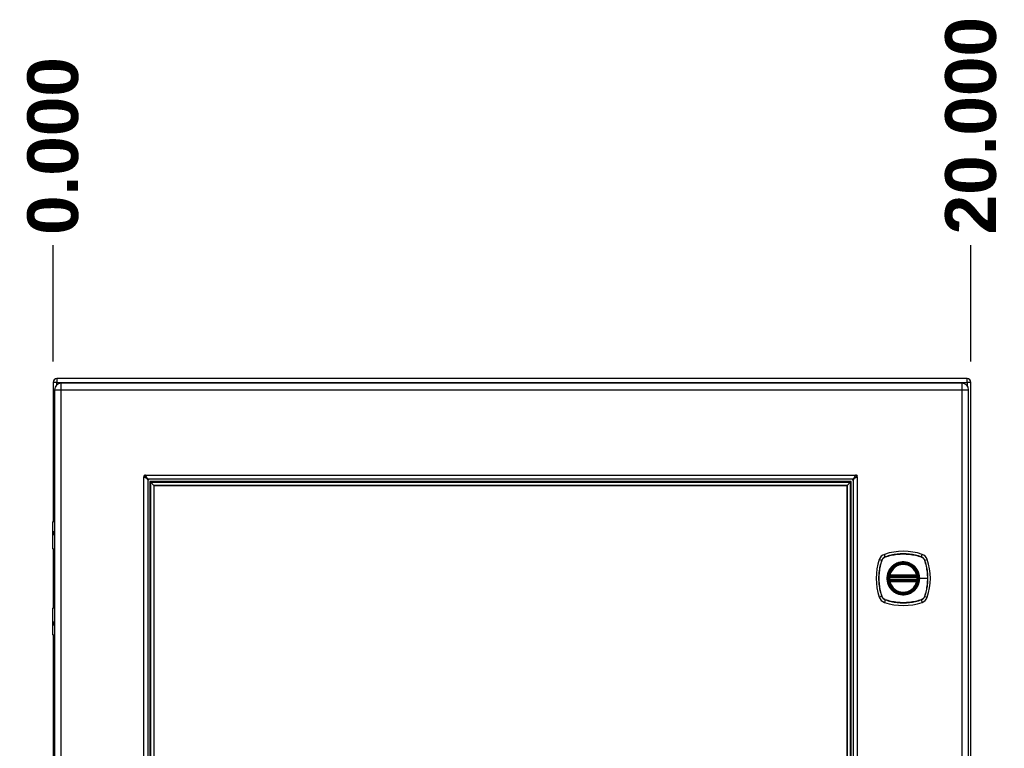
# Model space of a CAD drawing. Header units: inches. Extents: x 0 to 149, y -11 to 97.
# Tile 6 of 13: x 63 to 84, y 53 to 68. Entities that reach past the tile are written whole.
import ezdxf

# ---------------------------------------------------------------- set-up
doc = ezdxf.new("R2010")
doc.units = ezdxf.units.IN
doc.header["$LTSCALE"] = 8.944272
doc.header["$MEASUREMENT"] = 0
for name, color, linetype, lineweight in [('Dimensions(ANSI)', 7, 'Continuous', 25), ('Visible Edges(ANSI)', 7, 'Continuous', 25), ('Visible Tangent Edges(ANSI)', 7, 'Continuous', 25)]:
    doc.layers.add(name, color=color, linetype=linetype, lineweight=lineweight)
doc.styles.add('Dimension-ANSI', font='arialbd.ttf')
doc.dimstyles.new('INCH-ANSI-VERTICAL', dxfattribs={"dimscale": 8.944272, "dimtxt": 0.12, "dimasz": 0.098425, "dimexe": 0.04, "dimexo": 0.04, "dimgap": 0.031496, "dimtad": 0, "dimtih": 1, "dimtoh": 1, "dimdec": 3, "dimrnd": 1e-08, "dimzin": 0, "dimdsep": 46, "dimtxsty": 'Dimension-ANSI', "dimcen": 0.09, "dimdle": 0.312, "dimclrd": 179, "dimclre": 179, "dimclrt": 7, "dimadec": 1, "dimazin": 0, "dimtfac": 1, "dimtdec": 3, "dimtofl": 0, "dimtmove": 0, "dimatfit": 3, "dimfxl": 1, "dimtolj": 1, "dimtzin": 4, "dimlwd": 25, "dimlwe": 25, "dimarcsym": 0})

# ---------------------------------------------------------------- blocks, each defined once
blk = doc.blocks.new('*D16')
at = {"layer": 'Defpoints', "color": 0, "linetype": 'Continuous', "transparency": 16777216}
for p in [(64.167, 63.478), (64.167, 60.661), (64.167, 60.661)]:
    blk.add_point(p, dxfattribs=at)
at = {"layer": 'Dimensions(ANSI)', "color": 179, "linetype": 'Continuous', "lineweight": 25, "true_color": 0x262658, "transparency": 16777216}
blk.add_line((64.167, 61.019), (64.167, 63.478), dxfattribs=at)
at = {"layer": 'Dimensions(ANSI)', "color": 7, "linetype": 'Continuous', "lineweight": 25, "transparency": 16777216, "insert": (64.167, 65.567), "char_height": 1.0733, "attachment_point": 5, "rotation": 90, "style": 'Dimension-ANSI'}
blk.add_mtext('\\A1;0.000', dxfattribs=at)
blk = doc.blocks.new('*D17')
at = {"layer": 'Defpoints', "color": 0, "linetype": 'Continuous', "transparency": 16777216}
for p in [(83.546, 63.478), (64.167, 60.661), (83.546, 60.661)]:
    blk.add_point(p, dxfattribs=at)
at = {"layer": 'Dimensions(ANSI)', "color": 179, "linetype": 'Continuous', "lineweight": 25, "true_color": 0x262658, "transparency": 16777216}
blk.add_line((83.546, 61.019), (83.546, 63.478), dxfattribs=at)
at = {"layer": 'Dimensions(ANSI)', "color": 7, "linetype": 'Continuous', "lineweight": 25, "transparency": 16777216, "insert": (83.546, 65.997), "char_height": 1.0733, "attachment_point": 5, "rotation": 90, "style": 'Dimension-ANSI'}
blk.add_mtext('\\A1;20.000', dxfattribs=at)

msp = doc.modelspace()

# ---------------------------------------------------------------- linework, layer by layer
at = {"layer": 'Visible Edges(ANSI)'}
for p, q in [((64.1671, 60.57944), (64.1671, 57.64932)), ((83.46496, 60.66083), (64.24849, 60.66083)), ((83.35609, 60.56539), (64.33923, 60.56539)), ((83.54636, 41.36297), (83.54636, 60.57944)), ((64.19776, 60.42392), (64.19776, 41.51848)), ((83.49756, 41.51848), (83.49756, 60.42392)), ((66.16572, 58.52875), (66.16572, 43.41365)), ((81.05105, 58.54122), (66.17819, 58.54122)), ((66.23143, 58.47551), (66.2136, 58.49334)), ((66.23143, 58.47551), (66.298, 58.40895)), ((80.99781, 58.47551), (80.93125, 58.40895)), ((80.99781, 58.47551), (81.01565, 58.49334)), ((81.06353, 43.41365), (81.06353, 58.52875)), ((66.29924, 58.4077), (66.298, 58.40895)), ((66.29924, 58.4077), (80.93001, 58.4077)), ((66.29924, 43.5347), (66.29924, 58.4077)), ((80.93001, 58.4077), (80.93125, 58.40895)), ((80.93001, 58.4077), (80.93001, 43.5347)), ((64.16433, 57.07292), (64.16433, 57.63942)), ((64.1834, 57.6585), (64.19776, 57.6585)), ((64.19776, 57.42198), (64.19467, 57.42198)), ((64.19467, 57.38002), (64.19776, 57.38002)), ((64.1671, 57.06416), (64.1671, 55.83043)), ((64.19776, 57.05766), (64.17959, 57.05766)), ((81.83017, 56.48544), (82.40535, 56.48544)), ((82.40535, 56.40915), (81.83017, 56.40915)), ((81.83415, 56.50464), (82.40137, 56.50464)), ((82.40137, 56.38995), (81.83415, 56.38995)), ((64.16433, 55.25516), (64.16433, 55.82166)), ((64.17959, 55.83692), (64.19776, 55.83692)), ((64.19776, 55.51457), (64.19467, 55.51457)), ((64.19467, 55.47261), (64.19776, 55.47261)), ((64.1671, 55.24527), (64.1671, 46.69714)), ((64.19776, 55.23609), (64.1834, 55.23609))]:
    msp.add_line(p, q, dxfattribs=at)
at = {"layer": 'Visible Edges(ANSI)', "flags": 128}
for points in [[(66.11794, 58.62262), (66.11803, 58.62249), (66.11814, 58.62233), (66.11826, 58.62216), (66.11839, 58.62196), (66.11853, 58.62174), (66.11869, 58.6215), (66.11885, 58.62124), (66.11903, 58.62096), (66.11921, 58.62066), (66.11941, 58.62034), (66.11961, 58.61999), (66.11982, 58.61963), (66.12003, 58.61925), (66.12023, 58.61888), (66.12042, 58.61853), (66.1206, 58.61819), (66.12077, 58.61787), (66.12092, 58.61756), (66.12106, 58.61728), (66.12119, 58.61702), (66.12131, 58.61678), (66.12141, 58.61657), (66.1215, 58.61638), (66.12157, 58.61622)], [(81.10768, 58.61622), (81.10775, 58.61638), (81.10784, 58.61657), (81.10794, 58.61678), (81.10806, 58.61702), (81.10819, 58.61728), (81.10833, 58.61756), (81.10848, 58.61787), (81.10865, 58.61819), (81.10882, 58.61853), (81.10902, 58.61888), (81.10922, 58.61925), (81.10943, 58.61963), (81.10964, 58.61999), (81.10984, 58.62034), (81.11004, 58.62066), (81.11022, 58.62096), (81.1104, 58.62124), (81.11056, 58.6215), (81.11072, 58.62174), (81.11086, 58.62196), (81.11099, 58.62216), (81.11111, 58.62233), (81.11122, 58.62249), (81.1113, 58.62262)], [(66.09073, 58.58537), (66.09057, 58.58545), (66.09038, 58.58554), (66.09016, 58.58564), (66.08993, 58.58575), (66.08966, 58.58588), (66.08938, 58.58602), (66.08908, 58.58618), (66.08876, 58.58634), (66.08842, 58.58652), (66.08807, 58.58671), (66.0877, 58.58692), (66.08732, 58.58713), (66.08695, 58.58734), (66.08661, 58.58754), (66.08629, 58.58773), (66.08598, 58.58792), (66.0857, 58.58809), (66.08544, 58.58826), (66.0852, 58.58841), (66.08498, 58.58856), (66.08479, 58.58869), (66.08461, 58.58881), (66.08446, 58.58891), (66.08433, 58.589)], [(66.16572, 58.52875), (66.16556, 58.53111), (66.16509, 58.53347), (66.16431, 58.53583), (66.16322, 58.53818), (66.16183, 58.54053), (66.16014, 58.54289), (66.15815, 58.54525), (66.15587, 58.54762), (66.15332, 58.54997), (66.15051, 58.55233), (66.14745, 58.55468), (66.14414, 58.55704), (66.1406, 58.55939), (66.13683, 58.56176), (66.13285, 58.56412), (66.1287, 58.56648), (66.12437, 58.56884), (66.11989, 58.5712), (66.11526, 58.57357), (66.11051, 58.57593), (66.10567, 58.57829), (66.10075, 58.58065), (66.09576, 58.58301), (66.09073, 58.58537)], [(66.12157, 58.61622), (66.12394, 58.61118), (66.12629, 58.6062), (66.12865, 58.60129), (66.131, 58.59646), (66.13335, 58.59174), (66.13571, 58.58712), (66.13808, 58.58263), (66.14044, 58.5783), (66.14279, 58.57414), (66.14515, 58.57018), (66.1475, 58.56643), (66.14986, 58.56288), (66.15221, 58.55956), (66.15458, 58.55648), (66.15694, 58.55366), (66.1593, 58.5511), (66.16166, 58.54883), (66.16402, 58.54683), (66.16639, 58.54513), (66.16875, 58.54373), (66.17111, 58.54264), (66.17347, 58.54185), (66.17583, 58.54138), (66.17819, 58.54122)], [(81.05105, 58.54122), (81.05342, 58.54138), (81.05577, 58.54185), (81.05813, 58.54263), (81.06048, 58.54372), (81.06284, 58.54511), (81.06519, 58.54681), (81.06756, 58.5488), (81.06992, 58.55108), (81.07228, 58.55362), (81.07463, 58.55643), (81.07698, 58.5595), (81.07934, 58.56281), (81.0817, 58.56635), (81.08406, 58.57012), (81.08642, 58.57409), (81.08878, 58.57825), (81.09114, 58.58257), (81.0935, 58.58706), (81.09587, 58.59168), (81.09823, 58.59643), (81.10059, 58.60127), (81.10295, 58.60619), (81.10531, 58.61118), (81.10768, 58.61622)], [(81.13852, 58.58537), (81.13349, 58.58301), (81.1285, 58.58065), (81.12359, 58.5783), (81.11877, 58.57595), (81.11404, 58.57359), (81.10942, 58.57123), (81.10493, 58.56887), (81.1006, 58.56651), (81.09645, 58.56415), (81.09249, 58.5618), (81.08873, 58.55944), (81.08519, 58.55709), (81.08187, 58.55473), (81.07878, 58.55237), (81.07596, 58.55), (81.07341, 58.54764), (81.07113, 58.54528), (81.06914, 58.54292), (81.06743, 58.54056), (81.06603, 58.5382), (81.06494, 58.53584), (81.06416, 58.53348), (81.06368, 58.53112), (81.06353, 58.52875)], [(81.14492, 58.589), (81.14479, 58.58891), (81.14464, 58.58881), (81.14446, 58.58869), (81.14426, 58.58856), (81.14405, 58.58841), (81.14381, 58.58826), (81.14355, 58.58809), (81.14326, 58.58792), (81.14296, 58.58773), (81.14264, 58.58754), (81.14229, 58.58734), (81.14193, 58.58713), (81.14155, 58.58692), (81.14118, 58.58671), (81.14083, 58.58652), (81.14049, 58.58634), (81.14017, 58.58618), (81.13987, 58.58602), (81.13958, 58.58588), (81.13932, 58.58575), (81.13909, 58.58564), (81.13887, 58.58554), (81.13868, 58.58545), (81.13852, 58.58537)], [(81.81889, 56.49883), (81.81888, 56.49878), (81.81886, 56.49863), (81.81881, 56.49837), (81.81875, 56.49801), (81.81867, 56.49756), (81.81858, 56.49701), (81.81847, 56.49636), (81.81835, 56.49562), (81.81822, 56.49479), (81.81808, 56.49388), (81.81793, 56.49289), (81.81777, 56.49182), (81.8176, 56.49069), (81.81743, 56.48948), (81.81725, 56.48822), (81.81708, 56.48689), (81.8169, 56.48552), (81.81672, 56.4841), (81.81655, 56.48265), (81.81638, 56.48117), (81.81621, 56.47966), (81.81605, 56.47813), (81.8159, 56.47659), (81.81575, 56.47505)], [(81.81575, 56.41954), (81.8159, 56.41799), (81.81605, 56.41644), (81.81621, 56.4149), (81.81638, 56.41338), (81.81655, 56.4119), (81.81673, 56.41045), (81.8169, 56.40903), (81.81708, 56.40766), (81.81726, 56.40634), (81.81743, 56.40507), (81.8176, 56.40387), (81.81777, 56.40274), (81.81793, 56.40167), (81.81808, 56.40068), (81.81823, 56.39977), (81.81836, 56.39894), (81.81848, 56.39821), (81.81858, 56.39757), (81.81867, 56.39702), (81.81875, 56.39657), (81.81881, 56.39622), (81.81885, 56.39596), (81.81888, 56.39581), (81.81889, 56.39576)], [(82.41976, 56.47505), (82.41962, 56.47659), (82.41946, 56.47813), (82.4193, 56.47966), (82.41914, 56.48117), (82.41897, 56.48265), (82.41879, 56.4841), (82.41862, 56.48552), (82.41844, 56.48689), (82.41826, 56.48822), (82.41809, 56.48948), (82.41791, 56.49069), (82.41775, 56.49182), (82.41759, 56.49289), (82.41743, 56.49388), (82.41729, 56.49479), (82.41716, 56.49562), (82.41704, 56.49636), (82.41693, 56.49701), (82.41684, 56.49756), (82.41676, 56.49801), (82.4167, 56.49837), (82.41666, 56.49863), (82.41663, 56.49878), (82.41662, 56.49883)], [(82.41662, 56.39576), (82.41663, 56.39581), (82.41666, 56.39596), (82.4167, 56.39622), (82.41676, 56.39657), (82.41684, 56.39702), (82.41693, 56.39757), (82.41704, 56.39821), (82.41716, 56.39894), (82.41729, 56.39977), (82.41743, 56.40068), (82.41758, 56.40167), (82.41774, 56.40274), (82.41791, 56.40387), (82.41808, 56.40507), (82.41826, 56.40634), (82.41843, 56.40766), (82.41861, 56.40903), (82.41879, 56.41045), (82.41896, 56.4119), (82.41913, 56.41338), (82.4193, 56.4149), (82.41946, 56.41644), (82.41962, 56.41799), (82.41976, 56.41954)]]:
    msp.add_lwpolyline(points, dxfattribs=at)
at = {"layer": 'Visible Edges(ANSI)'}
for radius in [0.30995, 0.30519]:
    msp.add_circle((82.11776, 56.44729), radius, dxfattribs=at)
for centre, radius, start, end in [((64.24849, 60.57944), 0.08139, 90, 180), ((64.33923, 60.42392), 0.14147, 90, 180), ((83.35609, 60.42392), 0.14147, 0, 90), ((83.46496, 60.57944), 0.08139, 0, 90), ((66.10444, 58.6025), 0.02422, 56.132024, 213.867976), ((81.1248, 58.6025), 0.02422, 326.132024, 123.867976), ((66.14489, 58.56254), 0.03004, 111.321726, 159.928009), ((66.21417, 58.49277), 0.0866, 133.119522, 136.880478), ((66.21417, 58.49277), 0.04845, 90, 180), ((81.01508, 58.49277), 0.04845, 0, 90), ((81.01508, 58.49277), 0.0866, 43.119522, 46.880478), ((81.08436, 58.56254), 0.03004, 20.071991, 68.678274), ((64.1834, 57.63942), 0.01907, 90, 180), ((64.17959, 57.07292), 0.01526, 180, 270), ((82.11776, 55.7797), 1.23981, 71.227837, 108.772163), ((82.78535, 56.44729), 1.23981, 161.227837, 198.772163), ((81.77402, 56.79103), 0.17167, 108.772163, 161.227837), ((82.46149, 56.79103), 0.17167, 18.772163, 71.227837), ((81.45016, 56.44729), 1.23981, 341.227837, 18.772163), ((82.11776, 56.44729), 0.30328, 13.634392, 166.365608), ((82.11776, 56.44729), 0.30328, 174.749905, 185.250095), ((81.83017, 56.49689), 0.01144, 170.215981, 270), ((81.83017, 56.3977), 0.01144, 90, 189.784019), ((82.11776, 56.44729), 0.30328, 166.365608, 170.215981), ((82.11776, 56.44729), 0.30328, 189.784019, 193.634392), ((81.83415, 56.51609), 0.01144, 166.365608, 270), ((81.83415, 56.3785), 0.01144, 90, 193.634392), ((82.11776, 56.44729), 0.30328, 193.634392, 346.365608), ((82.40137, 56.51609), 0.01144, 270, 13.634392), ((82.40137, 56.3785), 0.01144, 346.365608, 90), ((82.40535, 56.49689), 0.01144, 270, 9.784019), ((82.40535, 56.3977), 0.01144, 350.215981, 90), ((82.11776, 56.44729), 0.30328, 9.784019, 13.634392), ((82.11776, 56.44729), 0.30328, 346.365608, 350.215981), ((82.11776, 56.44729), 0.30328, 354.749905, 5.250095), ((81.77402, 56.10356), 0.17167, 198.772163, 251.227837), ((82.11776, 57.11489), 1.23981, 251.227837, 288.772163), ((82.46149, 56.10356), 0.17167, 288.772163, 341.227837), ((64.17959, 55.82166), 0.01526, 90, 180), ((64.1834, 55.25516), 0.01907, 180, 270)]:
    msp.add_arc(centre, radius, start, end, dxfattribs=at)
at = {"layer": 'Visible Tangent Edges(ANSI)'}
for p, q in [((64.24849, 60.57944), (64.1671, 60.57944)), ((64.24849, 60.66083), (64.24849, 60.57944)), ((64.24849, 60.53246), (64.24849, 60.57944)), ((64.24849, 60.57944), (83.46496, 60.57944)), ((64.33923, 60.42392), (64.33923, 60.56539)), ((83.35609, 60.56539), (83.35609, 60.42392)), ((83.46496, 60.57944), (83.46496, 60.66083)), ((83.54636, 60.57944), (83.46496, 60.57944)), ((83.46496, 60.57944), (83.46496, 60.51425)), ((64.19776, 60.42392), (64.33923, 60.42392)), ((64.33923, 60.42392), (83.35609, 60.42392)), ((64.33923, 41.51848), (64.33923, 60.42392)), ((83.35609, 60.42392), (83.35609, 41.51848)), ((83.35609, 60.42392), (83.49756, 60.42392)), ((66.11794, 58.62262), (81.1113, 58.62262)), ((66.08433, 43.3534), (66.08433, 58.589)), ((81.01565, 58.49334), (66.2136, 58.49334)), ((66.2136, 58.49334), (66.2136, 43.44906)), ((66.23143, 58.47551), (80.99781, 58.47551)), ((66.23143, 43.46689), (66.23143, 58.47551)), ((80.99781, 58.47551), (80.99781, 43.46689)), ((81.01565, 43.44906), (81.01565, 58.49334)), ((81.14492, 58.589), (81.14492, 43.3534)), ((80.93125, 58.40895), (66.298, 58.40895)), ((66.298, 58.40895), (66.298, 43.53345)), ((80.93125, 43.53345), (80.93125, 58.40895)), ((64.19776, 57.63942), (64.16433, 57.63942)), ((64.18629, 57.43152), (64.19776, 57.43152)), ((64.19776, 57.37048), (64.18629, 57.37048)), ((64.16433, 57.07292), (64.19776, 57.07292)), ((81.61149, 56.84627), (81.6647, 56.82819)), ((81.66655, 56.8271), (81.6667, 56.82752)), ((81.73686, 56.90035), (81.71878, 56.95357)), ((81.73753, 56.89836), (81.73795, 56.8985)), ((82.49756, 56.8985), (82.49799, 56.89836)), ((82.49865, 56.90035), (82.51674, 56.95357)), ((82.56882, 56.82752), (82.56897, 56.8271)), ((82.57082, 56.82819), (82.62403, 56.84627)), ((81.82715, 56.474), (81.81575, 56.47505)), ((81.82715, 56.42059), (81.81575, 56.41954)), ((81.82467, 56.49784), (81.81889, 56.49883)), ((81.81889, 56.39576), (81.82467, 56.39675)), ((81.82303, 56.51878), (81.83415, 56.51609)), ((81.83415, 56.3785), (81.82303, 56.3758)), ((81.82715, 56.474), (82.40837, 56.474)), ((82.40837, 56.42059), (81.82715, 56.42059)), ((81.83017, 56.48544), (81.83017, 56.49522)), ((81.83017, 56.39937), (81.83017, 56.40915)), ((81.83415, 56.50464), (81.83415, 56.51609)), ((82.40137, 56.51609), (81.83415, 56.51609)), ((81.83415, 56.49504), (81.83415, 56.50464)), ((81.83415, 56.49504), (82.40137, 56.49504)), ((81.83415, 56.38995), (81.83415, 56.39955)), ((82.40137, 56.39955), (81.83415, 56.39955)), ((81.83415, 56.3785), (81.83415, 56.38995)), ((81.83415, 56.3785), (82.40137, 56.3785)), ((82.40137, 56.51609), (82.41249, 56.51878)), ((82.40137, 56.51609), (82.40137, 56.50464)), ((82.40137, 56.50464), (82.40137, 56.49504)), ((82.40137, 56.39955), (82.40137, 56.38995)), ((82.40137, 56.38995), (82.40137, 56.3785)), ((82.41249, 56.3758), (82.40137, 56.3785)), ((82.40535, 56.49522), (82.40535, 56.48544)), ((82.40535, 56.40915), (82.40535, 56.39937)), ((82.41976, 56.47505), (82.40837, 56.474)), ((82.41976, 56.41954), (82.40837, 56.42059)), ((82.41662, 56.49883), (82.41085, 56.49784)), ((82.41085, 56.39675), (82.41662, 56.39576)), ((82.45897, 56.44729), (82.46356, 56.44729)), ((82.63211, 56.44729), (82.46356, 56.44729)), ((81.6647, 56.0664), (81.61149, 56.04831)), ((81.6667, 56.06707), (81.66655, 56.06749)), ((81.73686, 55.99423), (81.71878, 55.94102)), ((81.73795, 55.99608), (81.73753, 55.99623)), ((82.49799, 55.99623), (82.49756, 55.99608)), ((82.49865, 55.99423), (82.51674, 55.94102)), ((82.56897, 56.06749), (82.56882, 56.06707)), ((82.57082, 56.0664), (82.62403, 56.04831)), ((64.19776, 55.82166), (64.16433, 55.82166)), ((64.18629, 55.52411), (64.19776, 55.52411)), ((64.19776, 55.46307), (64.18629, 55.46307)), ((64.16433, 55.25516), (64.19776, 55.25516))]:
    msp.add_line(p, q, dxfattribs=at)
at = {"layer": 'Visible Tangent Edges(ANSI)', "flags": 128}
for points in [[(64.18629, 57.43152), (64.18424, 57.43129), (64.18229, 57.43061), (64.1805, 57.42945), (64.17887, 57.42782), (64.17741, 57.42571), (64.17614, 57.42315), (64.17506, 57.42017), (64.17419, 57.41681), (64.17351, 57.41313), (64.17303, 57.40921), (64.17275, 57.40512), (64.17266, 57.40096), (64.17275, 57.39679), (64.17304, 57.39272), (64.17353, 57.38881), (64.17421, 57.38514), (64.17508, 57.38178), (64.17616, 57.3788), (64.17743, 57.37626), (64.1789, 57.37419), (64.18053, 57.37257), (64.18232, 57.37141), (64.18425, 57.37071), (64.18629, 57.37048)], [(64.19467, 57.38002), (64.19274, 57.38018), (64.19092, 57.38065), (64.18922, 57.38145), (64.18767, 57.38256), (64.18628, 57.38399), (64.18507, 57.38574), (64.18405, 57.38779), (64.18322, 57.3901), (64.18258, 57.39262), (64.18212, 57.39531), (64.18185, 57.39811), (64.18176, 57.40097), (64.18184, 57.40384), (64.18211, 57.40664), (64.18257, 57.40934), (64.18321, 57.41187), (64.18404, 57.41418), (64.18506, 57.41623), (64.18626, 57.41799), (64.18764, 57.41944), (64.18919, 57.42056), (64.19089, 57.42135), (64.19273, 57.42182), (64.19467, 57.42198)], [(82.49865, 56.90035), (82.46795, 56.91027), (82.43694, 56.91936), (82.40564, 56.92762), (82.3741, 56.93503), (82.34234, 56.94157), (82.31041, 56.94725), (82.27833, 56.95206), (82.24614, 56.95599), (82.21389, 56.95904), (82.1816, 56.96121), (82.14931, 56.9625), (82.11706, 56.96292), (82.08481, 56.96247), (82.05257, 56.96114), (82.02036, 56.95894), (81.98823, 56.95587), (81.95622, 56.95193), (81.92432, 56.94713), (81.89258, 56.94146), (81.86101, 56.93494), (81.82963, 56.92756), (81.79846, 56.91933), (81.76753, 56.91026), (81.73686, 56.90035)], [(81.73795, 56.8985), (81.7685, 56.90847), (81.79932, 56.91761), (81.83038, 56.9259), (81.86166, 56.93334), (81.89314, 56.93993), (81.92479, 56.94566), (81.95659, 56.95052), (81.98853, 56.9545), (82.02058, 56.95761), (82.05271, 56.95984), (82.08488, 56.96119), (82.11706, 56.96165), (82.14924, 56.96123), (82.18145, 56.95992), (82.21367, 56.95772), (82.24584, 56.95463), (82.27795, 56.95065), (82.30994, 56.94579), (82.34179, 56.94005), (82.37345, 56.93344), (82.40489, 56.92596), (82.43608, 56.91764), (82.46698, 56.90848), (82.49756, 56.8985)], [(81.6647, 56.82819), (81.65478, 56.79749), (81.64569, 56.76648), (81.63743, 56.73518), (81.63003, 56.70364), (81.62348, 56.67188), (81.6178, 56.63994), (81.61299, 56.60786), (81.60906, 56.57568), (81.60601, 56.54342), (81.60384, 56.51113), (81.60255, 56.47885), (81.60213, 56.4466), (81.60258, 56.41435), (81.60391, 56.38211), (81.60611, 56.3499), (81.60918, 56.31777), (81.61312, 56.28575), (81.61793, 56.25386), (81.62359, 56.22212), (81.63012, 56.19054), (81.63749, 56.15916), (81.64572, 56.128), (81.65479, 56.09707), (81.6647, 56.0664)], [(81.66655, 56.06749), (81.65658, 56.09804), (81.64744, 56.12886), (81.63915, 56.15992), (81.63171, 56.19119), (81.62512, 56.22267), (81.61939, 56.25433), (81.61453, 56.28613), (81.61055, 56.31807), (81.60744, 56.35012), (81.60521, 56.38225), (81.60386, 56.41442), (81.6034, 56.4466), (81.60382, 56.47878), (81.60513, 56.51099), (81.60733, 56.5432), (81.61042, 56.57538), (81.6144, 56.60749), (81.61926, 56.63948), (81.625, 56.67132), (81.63162, 56.70299), (81.63909, 56.73443), (81.64741, 56.76562), (81.65657, 56.79652), (81.66655, 56.8271)], [(81.73686, 56.90035), (81.73271, 56.89888), (81.72862, 56.89724), (81.72459, 56.89545), (81.72064, 56.8935), (81.71676, 56.8914), (81.71297, 56.88915), (81.70927, 56.88676), (81.70566, 56.88423), (81.70215, 56.88156), (81.69875, 56.87875), (81.69546, 56.87582), (81.69228, 56.87277), (81.68923, 56.86959), (81.6863, 56.8663), (81.68349, 56.8629), (81.68083, 56.85939), (81.6783, 56.85578), (81.67591, 56.85208), (81.67366, 56.84828), (81.67156, 56.84441), (81.66961, 56.84046), (81.66781, 56.83643), (81.66617, 56.83234), (81.6647, 56.82819)], [(81.6667, 56.82752), (81.66819, 56.83158), (81.66983, 56.83558), (81.67163, 56.83951), (81.67357, 56.84337), (81.67565, 56.84716), (81.67787, 56.85086), (81.68023, 56.85448), (81.68272, 56.858), (81.68535, 56.86143), (81.6881, 56.86476), (81.69097, 56.86798), (81.69396, 56.87109), (81.69707, 56.87408), (81.70029, 56.87695), (81.70362, 56.8797), (81.70705, 56.88233), (81.71057, 56.88482), (81.71419, 56.88718), (81.71789, 56.88941), (81.72168, 56.89149), (81.72554, 56.89343), (81.72947, 56.89522), (81.73347, 56.89686), (81.73753, 56.89836)], [(82.45897, 56.44729), (82.44735, 56.3588), (82.4133, 56.27643), (82.35899, 56.20557), (82.28842, 56.15163), (82.20594, 56.11763), (82.11737, 56.1061), (82.02907, 56.11779), (81.94666, 56.15197), (81.87603, 56.20608), (81.82212, 56.27657), (81.78812, 56.35913), (81.77654, 56.44747), (81.7882, 56.53592), (81.82237, 56.61841), (81.87648, 56.68896), (81.94698, 56.7429), (82.02939, 56.77688), (82.11793, 56.7885), (82.20637, 56.77685), (82.28878, 56.74267), (82.35938, 56.6886), (82.41343, 56.61796), (82.44737, 56.53566), (82.45897, 56.44729)], [(82.33826, 56.71338), (82.32262, 56.72561), (82.30625, 56.73694), (82.28922, 56.74734), (82.27161, 56.75675), (82.25349, 56.76516), (82.23494, 56.77251), (82.21603, 56.77877), (82.19684, 56.7839), (82.17737, 56.78789), (82.15762, 56.79076), (82.13769, 56.7925), (82.11768, 56.79309), (82.09769, 56.79251), (82.07779, 56.79076), (82.05803, 56.78786), (82.03848, 56.78382), (82.0192, 56.77866), (82.00025, 56.77241), (81.98171, 56.76509), (81.96363, 56.75671), (81.94609, 56.74731), (81.92915, 56.73693), (81.91286, 56.72561), (81.89726, 56.71338)], [(82.49799, 56.89836), (82.50204, 56.89686), (82.50604, 56.89522), (82.50997, 56.89342), (82.51383, 56.89148), (82.51762, 56.8894), (82.52132, 56.88718), (82.52494, 56.88482), (82.52846, 56.88233), (82.53189, 56.87971), (82.53522, 56.87696), (82.53844, 56.87408), (82.54155, 56.87109), (82.54454, 56.86798), (82.54742, 56.86476), (82.55017, 56.86143), (82.55279, 56.858), (82.55529, 56.85448), (82.55765, 56.85086), (82.55987, 56.84716), (82.56195, 56.84338), (82.56389, 56.83951), (82.56568, 56.83558), (82.56733, 56.83158), (82.56882, 56.82752)], [(82.57082, 56.82819), (82.56934, 56.83234), (82.5677, 56.83643), (82.56591, 56.84046), (82.56396, 56.84441), (82.56186, 56.84829), (82.55961, 56.85208), (82.55722, 56.85578), (82.55469, 56.85939), (82.55202, 56.8629), (82.54922, 56.8663), (82.54629, 56.86959), (82.54323, 56.87277), (82.54005, 56.87582), (82.53676, 56.87876), (82.53336, 56.88156), (82.52985, 56.88422), (82.52624, 56.88676), (82.52254, 56.88915), (82.51875, 56.89139), (82.51487, 56.89349), (82.51092, 56.89544), (82.50689, 56.89724), (82.5028, 56.89888), (82.49865, 56.90035)], [(82.56897, 56.8271), (82.57406, 56.81184), (82.57894, 56.79653), (82.58362, 56.78114), (82.58808, 56.76569), (82.59234, 56.75018), (82.59638, 56.73461), (82.60021, 56.71898), (82.60383, 56.70329), (82.60724, 56.68755), (82.61043, 56.67174), (82.61341, 56.65589), (82.61617, 56.63999), (82.61871, 56.62405), (82.62103, 56.60807), (82.62314, 56.59206), (82.62502, 56.57603), (82.62668, 56.55997), (82.62812, 56.54389), (82.62934, 56.5278), (82.63034, 56.5117), (82.63111, 56.49559), (82.63167, 56.47949), (82.632, 56.46339), (82.63211, 56.44729)], [(82.57082, 56.0664), (82.58073, 56.09708), (82.58981, 56.12807), (82.59807, 56.15934), (82.60547, 56.19086), (82.61202, 56.2226), (82.6177, 56.25451), (82.6225, 56.28657), (82.62644, 56.31874), (82.62949, 56.35098), (82.63166, 56.38325), (82.63296, 56.41552), (82.63339, 56.44776), (82.63294, 56.47998), (82.63161, 56.51223), (82.62942, 56.54446), (82.62635, 56.57663), (82.62241, 56.60872), (82.61759, 56.64068), (82.61192, 56.67249), (82.60539, 56.7041), (82.59801, 56.73548), (82.58979, 56.76662), (82.58072, 56.79754), (82.57082, 56.82819)], [(81.85167, 56.66779), (81.83943, 56.65216), (81.82808, 56.63581), (81.81767, 56.6188), (81.80824, 56.6012), (81.79983, 56.58307), (81.7925, 56.56449), (81.78626, 56.54555), (81.78113, 56.52629), (81.77713, 56.50678), (81.77425, 56.48705), (81.77253, 56.46716), (81.77195, 56.44715), (81.77254, 56.42718), (81.77428, 56.40734), (81.77715, 56.38769), (81.78119, 56.36817), (81.78636, 56.34887), (81.79263, 56.32987), (81.79997, 56.31126), (81.80836, 56.29315), (81.81774, 56.27562), (81.82811, 56.2587), (81.83944, 56.24241), (81.85167, 56.2268)], [(81.89726, 56.71338), (81.8952, 56.71166), (81.89315, 56.70991), (81.89111, 56.70816), (81.88909, 56.70638), (81.88708, 56.70459), (81.88509, 56.70279), (81.88311, 56.70097), (81.88114, 56.69913), (81.87919, 56.69728), (81.87725, 56.69541), (81.87532, 56.69353), (81.87341, 56.69164), (81.87152, 56.68973), (81.86964, 56.68781), (81.86777, 56.68587), (81.86592, 56.68391), (81.86409, 56.68195), (81.86227, 56.67997), (81.86046, 56.67797), (81.85867, 56.67596), (81.8569, 56.67394), (81.85514, 56.67191), (81.85339, 56.66986), (81.85167, 56.66779)], [(82.38385, 56.66779), (82.38212, 56.66986), (82.38037, 56.67191), (82.37861, 56.67395), (82.37684, 56.67597), (82.37505, 56.67798), (82.37324, 56.67997), (82.37142, 56.68196), (82.36958, 56.68392), (82.36773, 56.68588), (82.36587, 56.68781), (82.36399, 56.68974), (82.36209, 56.69165), (82.36018, 56.69354), (82.35826, 56.69542), (82.35632, 56.69729), (82.35437, 56.69914), (82.3524, 56.70097), (82.35042, 56.70279), (82.34843, 56.7046), (82.34642, 56.70639), (82.3444, 56.70816), (82.34236, 56.70992), (82.34032, 56.71166), (82.33826, 56.71338)], [(82.46356, 56.44729), (82.46341, 56.45723), (82.46297, 56.46718), (82.46225, 56.47713), (82.46123, 56.48706), (82.45993, 56.49697), (82.45834, 56.50684), (82.45647, 56.51665), (82.45433, 56.52641), (82.45191, 56.53609), (82.44921, 56.54568), (82.44624, 56.55518), (82.44299, 56.56456), (82.43948, 56.57386), (82.43568, 56.58307), (82.43162, 56.59218), (82.4273, 56.60118), (82.42271, 56.61005), (82.41787, 56.61878), (82.41279, 56.62736), (82.40747, 56.63579), (82.4019, 56.64405), (82.39611, 56.65214), (82.39009, 56.66006), (82.38385, 56.66779)], [(81.82303, 56.51878), (81.82282, 56.51788), (81.82263, 56.51697), (81.82246, 56.51605), (81.82232, 56.51514), (81.8222, 56.51421), (81.8221, 56.51329), (81.82202, 56.51237), (81.82197, 56.51145), (81.82194, 56.51053), (81.82193, 56.50962), (81.82195, 56.5087), (81.82199, 56.50779), (81.82206, 56.50689), (81.82215, 56.50599), (81.82227, 56.5051), (81.82242, 56.50422), (81.8226, 56.50335), (81.8228, 56.50251), (81.82303, 56.50167), (81.8233, 56.50085), (81.82359, 56.50006), (81.82392, 56.49929), (81.82428, 56.49854), (81.82467, 56.49784)], [(81.82467, 56.39675), (81.82428, 56.39604), (81.82392, 56.3953), (81.82359, 56.39453), (81.8233, 56.39373), (81.82303, 56.39292), (81.8228, 56.39208), (81.8226, 56.39123), (81.82242, 56.39037), (81.82227, 56.38949), (81.82215, 56.3886), (81.82206, 56.3877), (81.82199, 56.3868), (81.82195, 56.38589), (81.82193, 56.38497), (81.82194, 56.38406), (81.82197, 56.38314), (81.82202, 56.38222), (81.8221, 56.3813), (81.8222, 56.38037), (81.82232, 56.37945), (81.82246, 56.37853), (81.82263, 56.37762), (81.82282, 56.37671), (81.82303, 56.3758)], [(81.82467, 56.49784), (81.82485, 56.49768), (81.82504, 56.49753), (81.82523, 56.49738), (81.82543, 56.49724), (81.82563, 56.49709), (81.82584, 56.49695), (81.82605, 56.49682), (81.82627, 56.49669), (81.82649, 56.49656), (81.82671, 56.49643), (81.82694, 56.49631), (81.82717, 56.4962), (81.82741, 56.49609), (81.82765, 56.49598), (81.82789, 56.49588), (81.82813, 56.49578), (81.82838, 56.49569), (81.82863, 56.49561), (81.82888, 56.49553), (81.82913, 56.49545), (81.82939, 56.49538), (81.82965, 56.49532), (81.82991, 56.49527), (81.83017, 56.49522)], [(81.83017, 56.39937), (81.82991, 56.39932), (81.82965, 56.39927), (81.82939, 56.39921), (81.82913, 56.39914), (81.82888, 56.39907), (81.82863, 56.39899), (81.82838, 56.3989), (81.82813, 56.39881), (81.82789, 56.39872), (81.82764, 56.39862), (81.8274, 56.39851), (81.82717, 56.3984), (81.82694, 56.39829), (81.82671, 56.39817), (81.82649, 56.39804), (81.82627, 56.39791), (81.82605, 56.39778), (81.82584, 56.39764), (81.82563, 56.3975), (81.82543, 56.39736), (81.82523, 56.39721), (81.82504, 56.39706), (81.82485, 56.39691), (81.82467, 56.39675)], [(81.82715, 56.474), (81.82729, 56.47474), (81.82744, 56.47548), (81.82759, 56.47622), (81.82775, 56.47694), (81.82791, 56.47766), (81.82808, 56.47836), (81.82825, 56.47904), (81.82842, 56.4797), (81.82859, 56.48033), (81.82876, 56.48094), (81.82893, 56.48152), (81.82909, 56.48207), (81.82924, 56.48258), (81.82939, 56.48306), (81.82953, 56.4835), (81.82965, 56.4839), (81.82977, 56.48425), (81.82987, 56.48456), (81.82996, 56.48483), (81.83003, 56.48505), (81.83009, 56.48522), (81.83013, 56.48534), (81.83016, 56.48542), (81.83017, 56.48544)], [(81.83017, 56.40915), (81.83016, 56.40917), (81.83013, 56.40924), (81.83009, 56.40937), (81.83003, 56.40954), (81.82996, 56.40975), (81.82987, 56.41002), (81.82977, 56.41033), (81.82966, 56.41068), (81.82953, 56.41108), (81.82939, 56.41152), (81.82924, 56.41199), (81.82909, 56.4125), (81.82893, 56.41305), (81.82877, 56.41363), (81.8286, 56.41424), (81.82843, 56.41487), (81.82826, 56.41553), (81.82809, 56.41621), (81.82792, 56.41691), (81.82775, 56.41763), (81.82759, 56.41836), (81.82744, 56.4191), (81.82729, 56.41984), (81.82715, 56.42059)], [(81.83017, 56.49522), (81.83033, 56.4952), (81.8305, 56.49519), (81.83066, 56.49518), (81.83083, 56.49516), (81.83099, 56.49515), (81.83116, 56.49514), (81.83132, 56.49513), (81.83149, 56.49512), (81.83165, 56.49511), (81.83182, 56.4951), (81.83198, 56.49509), (81.83215, 56.49509), (81.83232, 56.49508), (81.83248, 56.49507), (81.83265, 56.49507), (81.83282, 56.49506), (81.83298, 56.49506), (81.83315, 56.49505), (81.83332, 56.49505), (81.83348, 56.49505), (81.83365, 56.49505), (81.83381, 56.49504), (81.83398, 56.49504), (81.83415, 56.49504)], [(81.83415, 56.39955), (81.83398, 56.39955), (81.83381, 56.39954), (81.83365, 56.39954), (81.83348, 56.39954), (81.83332, 56.39954), (81.83315, 56.39954), (81.83298, 56.39953), (81.83282, 56.39953), (81.83265, 56.39952), (81.83248, 56.39952), (81.83232, 56.39951), (81.83215, 56.3995), (81.83198, 56.39949), (81.83182, 56.39949), (81.83165, 56.39948), (81.83149, 56.39947), (81.83132, 56.39946), (81.83116, 56.39945), (81.83099, 56.39944), (81.83083, 56.39942), (81.83066, 56.39941), (81.8305, 56.3994), (81.83033, 56.39939), (81.83017, 56.39937)], [(82.38385, 56.2268), (82.3901, 56.23455), (82.39614, 56.2425), (82.40195, 56.25062), (82.40753, 56.25891), (82.41286, 56.26736), (82.41795, 56.27595), (82.42278, 56.28468), (82.42736, 56.29353), (82.43167, 56.30249), (82.43571, 56.31157), (82.43949, 56.32077), (82.44301, 56.33007), (82.44626, 56.33947), (82.44923, 56.34897), (82.45194, 56.35855), (82.45437, 56.36823), (82.45652, 56.37798), (82.45838, 56.38781), (82.45997, 56.39768), (82.46126, 56.40758), (82.46227, 56.41751), (82.46298, 56.42744), (82.46342, 56.43738), (82.46356, 56.44729)], [(82.40137, 56.49504), (82.40153, 56.49504), (82.4017, 56.49504), (82.40187, 56.49505), (82.40203, 56.49505), (82.4022, 56.49505), (82.40237, 56.49505), (82.40253, 56.49506), (82.4027, 56.49506), (82.40286, 56.49507), (82.40303, 56.49507), (82.4032, 56.49508), (82.40336, 56.49509), (82.40353, 56.49509), (82.4037, 56.4951), (82.40386, 56.49511), (82.40403, 56.49512), (82.40419, 56.49513), (82.40436, 56.49514), (82.40452, 56.49515), (82.40469, 56.49516), (82.40485, 56.49518), (82.40502, 56.49519), (82.40518, 56.4952), (82.40535, 56.49522)], [(82.40535, 56.39937), (82.40518, 56.39939), (82.40502, 56.3994), (82.40485, 56.39941), (82.40469, 56.39942), (82.40452, 56.39944), (82.40436, 56.39945), (82.40419, 56.39946), (82.40403, 56.39947), (82.40386, 56.39948), (82.4037, 56.39949), (82.40353, 56.39949), (82.40336, 56.3995), (82.4032, 56.39951), (82.40303, 56.39952), (82.40286, 56.39952), (82.4027, 56.39953), (82.40253, 56.39953), (82.40237, 56.39954), (82.4022, 56.39954), (82.40203, 56.39954), (82.40187, 56.39954), (82.4017, 56.39954), (82.40153, 56.39955), (82.40137, 56.39955)], [(82.40535, 56.49522), (82.40561, 56.49527), (82.40587, 56.49532), (82.40612, 56.49538), (82.40638, 56.49545), (82.40663, 56.49552), (82.40689, 56.4956), (82.40714, 56.49569), (82.40738, 56.49578), (82.40763, 56.49587), (82.40787, 56.49597), (82.40811, 56.49608), (82.40834, 56.49619), (82.40858, 56.4963), (82.4088, 56.49642), (82.40903, 56.49655), (82.40925, 56.49668), (82.40946, 56.49681), (82.40968, 56.49695), (82.40988, 56.49709), (82.41009, 56.49723), (82.41028, 56.49738), (82.41048, 56.49753), (82.41067, 56.49768), (82.41085, 56.49784)], [(82.40535, 56.48544), (82.40535, 56.48542), (82.40538, 56.48534), (82.40542, 56.48522), (82.40548, 56.48505), (82.40555, 56.48483), (82.40564, 56.48456), (82.40575, 56.48425), (82.40586, 56.4839), (82.40599, 56.4835), (82.40613, 56.48306), (82.40627, 56.48258), (82.40643, 56.48207), (82.40659, 56.48152), (82.40675, 56.48094), (82.40692, 56.48033), (82.40709, 56.4797), (82.40726, 56.47904), (82.40743, 56.47836), (82.4076, 56.47766), (82.40776, 56.47694), (82.40792, 56.47622), (82.40808, 56.47548), (82.40823, 56.47474), (82.40837, 56.474)], [(82.40837, 56.42059), (82.40822, 56.41984), (82.40808, 56.4191), (82.40792, 56.41836), (82.40776, 56.41763), (82.4076, 56.41691), (82.40743, 56.41621), (82.40726, 56.41553), (82.40709, 56.41487), (82.40692, 56.41424), (82.40675, 56.41363), (82.40658, 56.41305), (82.40642, 56.4125), (82.40627, 56.41199), (82.40612, 56.41152), (82.40598, 56.41108), (82.40586, 56.41068), (82.40574, 56.41033), (82.40564, 56.41002), (82.40555, 56.40975), (82.40548, 56.40954), (82.40542, 56.40937), (82.40538, 56.40924), (82.40535, 56.40917), (82.40535, 56.40915)], [(82.41085, 56.39675), (82.41067, 56.39691), (82.41048, 56.39706), (82.41028, 56.39721), (82.41009, 56.39735), (82.40988, 56.3975), (82.40968, 56.39764), (82.40946, 56.39777), (82.40925, 56.3979), (82.40903, 56.39803), (82.4088, 56.39816), (82.40857, 56.39828), (82.40834, 56.39839), (82.40811, 56.3985), (82.40787, 56.39861), (82.40763, 56.39871), (82.40738, 56.39881), (82.40713, 56.3989), (82.40689, 56.39898), (82.40663, 56.39906), (82.40638, 56.39914), (82.40612, 56.3992), (82.40587, 56.39927), (82.40561, 56.39932), (82.40535, 56.39937)], [(82.41085, 56.49784), (82.41124, 56.49854), (82.41159, 56.49929), (82.41192, 56.50006), (82.41222, 56.50085), (82.41248, 56.50167), (82.41271, 56.50251), (82.41292, 56.50336), (82.41309, 56.50422), (82.41324, 56.5051), (82.41336, 56.50599), (82.41346, 56.50689), (82.41352, 56.50779), (82.41357, 56.5087), (82.41358, 56.50962), (82.41358, 56.51053), (82.41355, 56.51145), (82.41349, 56.51237), (82.41342, 56.51329), (82.41332, 56.51421), (82.41319, 56.51514), (82.41305, 56.51605), (82.41288, 56.51697), (82.4127, 56.51788), (82.41249, 56.51878)], [(82.41249, 56.3758), (82.4127, 56.37671), (82.41288, 56.37762), (82.41305, 56.37853), (82.41319, 56.37945), (82.41332, 56.38037), (82.41342, 56.3813), (82.41349, 56.38222), (82.41355, 56.38314), (82.41358, 56.38406), (82.41358, 56.38497), (82.41357, 56.38589), (82.41352, 56.3868), (82.41346, 56.3877), (82.41336, 56.3886), (82.41324, 56.38949), (82.41309, 56.39037), (82.41292, 56.39123), (82.41271, 56.39208), (82.41248, 56.39292), (82.41222, 56.39373), (82.41192, 56.39453), (82.41159, 56.3953), (82.41124, 56.39604), (82.41085, 56.39675)], [(82.63211, 56.44729), (82.632, 56.43124), (82.63167, 56.41517), (82.63112, 56.39909), (82.63035, 56.38301), (82.62935, 56.36693), (82.62814, 56.35085), (82.6267, 56.33478), (82.62504, 56.31873), (82.62316, 56.30269), (82.62106, 56.28668), (82.61873, 56.2707), (82.61619, 56.25475), (82.61343, 56.23883), (82.61045, 56.22296), (82.60726, 56.20714), (82.60384, 56.19136), (82.60022, 56.17564), (82.59638, 56.15998), (82.59233, 56.14438), (82.58807, 56.12885), (82.5836, 56.11339), (82.57893, 56.09801), (82.57407, 56.08278), (82.56897, 56.06749)], [(81.85167, 56.2268), (81.85339, 56.22473), (81.85514, 56.22268), (81.8569, 56.22065), (81.85867, 56.21863), (81.86046, 56.21662), (81.86226, 56.21463), (81.86408, 56.21265), (81.86592, 56.21068), (81.86777, 56.20873), (81.86963, 56.20679), (81.87151, 56.20487), (81.8734, 56.20296), (81.87531, 56.20106), (81.87724, 56.19918), (81.87917, 56.19732), (81.88113, 56.19547), (81.88309, 56.19363), (81.88507, 56.19181), (81.88707, 56.19001), (81.88908, 56.18822), (81.8911, 56.18644), (81.89314, 56.18468), (81.89519, 56.18293), (81.89726, 56.1812)], [(81.89726, 56.1812), (81.91291, 56.16896), (81.92928, 56.15764), (81.94631, 56.14725), (81.96391, 56.13785), (81.98202, 56.12946), (82.00057, 56.12212), (82.01949, 56.11585), (82.03871, 56.1107), (82.05815, 56.10669), (82.07783, 56.10382), (82.09772, 56.10209), (82.11772, 56.10151), (82.13773, 56.10208), (82.15764, 56.10381), (82.1774, 56.1067), (82.19694, 56.11072), (82.21621, 56.11587), (82.23515, 56.12212), (82.2537, 56.12944), (82.27179, 56.13783), (82.28938, 56.14725), (82.30635, 56.15765), (82.32265, 56.16898), (82.33826, 56.1812)], [(82.33826, 56.1812), (82.34031, 56.18293), (82.34236, 56.18467), (82.34439, 56.18642), (82.34641, 56.18819), (82.34841, 56.18998), (82.35041, 56.19178), (82.35238, 56.1936), (82.35435, 56.19543), (82.3563, 56.19728), (82.35824, 56.19914), (82.36016, 56.20102), (82.36207, 56.20291), (82.36396, 56.20482), (82.36584, 56.20675), (82.36771, 56.20868), (82.36956, 56.21064), (82.3714, 56.21261), (82.37322, 56.21459), (82.37503, 56.21659), (82.37682, 56.2186), (82.3786, 56.22063), (82.38036, 56.22267), (82.38211, 56.22473), (82.38385, 56.2268)], [(81.6647, 56.0664), (81.66617, 56.06225), (81.66781, 56.05816), (81.6696, 56.05413), (81.67155, 56.05018), (81.67365, 56.0463), (81.6759, 56.04251), (81.67829, 56.03881), (81.68083, 56.0352), (81.6835, 56.03169), (81.6863, 56.02829), (81.68923, 56.025), (81.69228, 56.02182), (81.69546, 56.01876), (81.69875, 56.01583), (81.70216, 56.01303), (81.70566, 56.01036), (81.70927, 56.00783), (81.71298, 56.00544), (81.71677, 56.0032), (81.72064, 56.0011), (81.7246, 55.99915), (81.72862, 55.99735), (81.73271, 55.99571), (81.73686, 55.99423)], [(81.73753, 55.99623), (81.73347, 55.99773), (81.72947, 55.99937), (81.72554, 56.00117), (81.72168, 56.00311), (81.71789, 56.00519), (81.71419, 56.00741), (81.71057, 56.00977), (81.70705, 56.01226), (81.70362, 56.01488), (81.70029, 56.01763), (81.69707, 56.02051), (81.69396, 56.0235), (81.69097, 56.02661), (81.6881, 56.02983), (81.68535, 56.03316), (81.68272, 56.03658), (81.68023, 56.04011), (81.67787, 56.04372), (81.67564, 56.04743), (81.67356, 56.05121), (81.67162, 56.05507), (81.66983, 56.05901), (81.66819, 56.06301), (81.6667, 56.06707)], [(81.73686, 55.99423), (81.76756, 55.98432), (81.79857, 55.97522), (81.82987, 55.96697), (81.86141, 55.95956), (81.89317, 55.95301), (81.92511, 55.94733), (81.95719, 55.94253), (81.98937, 55.9386), (82.02163, 55.93555), (82.05392, 55.93338), (82.0862, 55.93208), (82.11846, 55.93167), (82.1507, 55.93212), (82.18295, 55.93345), (82.21515, 55.93565), (82.24728, 55.93872), (82.2793, 55.94266), (82.31119, 55.94746), (82.34293, 55.95313), (82.37451, 55.95965), (82.40589, 55.96703), (82.43705, 55.97526), (82.46798, 55.98433), (82.49865, 55.99423)], [(82.49756, 55.99608), (82.46701, 55.98612), (82.43619, 55.97698), (82.40514, 55.96869), (82.37386, 55.96124), (82.34238, 55.95466), (82.31073, 55.94893), (82.27892, 55.94407), (82.24698, 55.94009), (82.21493, 55.93698), (82.1828, 55.93475), (82.15063, 55.9334), (82.11845, 55.93294), (82.08627, 55.93336), (82.05406, 55.93467), (82.02185, 55.93687), (81.98967, 55.93996), (81.95757, 55.94394), (81.92557, 55.9488), (81.89373, 55.95454), (81.86207, 55.96115), (81.83062, 55.96863), (81.79943, 55.97695), (81.76853, 55.98611), (81.73795, 55.99608)], [(82.56882, 56.06707), (82.56732, 56.06301), (82.56568, 56.05901), (82.56389, 56.05508), (82.56195, 56.05122), (82.55986, 56.04743), (82.55764, 56.04373), (82.55528, 56.04011), (82.55279, 56.03659), (82.55017, 56.03316), (82.54742, 56.02983), (82.54454, 56.02661), (82.54155, 56.0235), (82.53844, 56.02051), (82.53522, 56.01764), (82.53189, 56.01488), (82.52847, 56.01226), (82.52494, 56.00976), (82.52133, 56.0074), (82.51762, 56.00518), (82.51384, 56.0031), (82.50998, 56.00116), (82.50604, 55.99937), (82.50204, 55.99773), (82.49799, 55.99623)], [(82.49865, 55.99423), (82.5028, 55.99571), (82.5069, 55.99735), (82.51092, 55.99914), (82.51488, 56.00109), (82.51875, 56.00319), (82.52254, 56.00544), (82.52625, 56.00783), (82.52985, 56.01036), (82.53336, 56.01303), (82.53676, 56.01583), (82.54005, 56.01877), (82.54323, 56.02182), (82.54629, 56.025), (82.54922, 56.02829), (82.55202, 56.03169), (82.55469, 56.0352), (82.55722, 56.03881), (82.55961, 56.04251), (82.56186, 56.0463), (82.56396, 56.05018), (82.56591, 56.05413), (82.5677, 56.05816), (82.56934, 56.06225), (82.57082, 56.0664)], [(64.18629, 55.52411), (64.18425, 55.52387), (64.18232, 55.52317), (64.18054, 55.522), (64.1789, 55.52038), (64.17743, 55.5183), (64.17616, 55.51578), (64.17508, 55.51282), (64.17421, 55.50946), (64.17353, 55.50579), (64.17304, 55.50187), (64.17275, 55.49779), (64.17266, 55.49363), (64.17275, 55.48947), (64.17303, 55.48539), (64.17351, 55.48146), (64.17419, 55.47778), (64.17506, 55.47442), (64.17614, 55.47144), (64.17741, 55.46889), (64.17887, 55.46678), (64.1805, 55.46514), (64.18229, 55.46399), (64.18424, 55.4633), (64.18629, 55.46307)], [(64.19467, 55.47261), (64.19273, 55.47277), (64.19089, 55.47324), (64.18919, 55.47403), (64.18764, 55.47516), (64.18626, 55.47661), (64.18506, 55.47836), (64.18404, 55.48041), (64.18321, 55.48272), (64.18257, 55.48525), (64.18211, 55.48795), (64.18185, 55.49076), (64.18176, 55.49362), (64.18185, 55.49648), (64.18212, 55.49928), (64.18258, 55.50198), (64.18323, 55.5045), (64.18406, 55.50681), (64.18507, 55.50885), (64.18628, 55.51058), (64.18767, 55.51201), (64.18922, 55.51312), (64.19092, 55.51393), (64.19274, 55.51441), (64.19467, 55.51457)]]:
    msp.add_lwpolyline(points, dxfattribs=at)
at = {"layer": 'Visible Tangent Edges(ANSI)'}
for radius in [0.33561, 0.33159, 0.31529, 0.31414]:
    msp.add_circle((82.11776, 56.44729), radius, dxfattribs=at)
for centre, radius, start, end in [((66.14489, 58.56254), 0.06008, 113.541861, 157.079438), ((66.21417, 58.49277), 0.07897, 133.226503, 136.773497), ((81.01508, 58.49277), 0.07897, 43.226503, 46.773497), ((81.08436, 58.56254), 0.06008, 22.920562, 66.458139), ((82.11776, 56.44729), 0.29183, 13.634392, 166.365608), ((82.11776, 56.44729), 0.29183, 174.749905, 185.250095), ((82.11776, 56.44729), 0.29183, 193.634392, 346.365608), ((82.11776, 56.44729), 0.29183, 354.749905, 5.250095)]:
    msp.add_arc(centre, radius, start, end, dxfattribs=at)
for centre, major_axis, ratio, start_param, end_param in [((64.19467, 57.43152), (0, -0.00954), 0.87913919, 4.71238898, 6.28318531), ((64.19467, 57.37048), (0, 0.00954), 0.87913919, 0, 1.57079633), ((81.66921, 56.82666), (0.00905, -0.00302), 0.00289316, 1.85298049, 2.09362679), ((81.7384, 56.89585), (-0.00302, 0.00905), 0.00289316, 1.04796587, 1.28861216), ((82.49712, 56.89585), (-0.00302, -0.00905), 0.00289316, 1.85298049, 2.09362679), ((82.56631, 56.82666), (-0.00905, -0.00302), 0.00289316, 4.18955852, 4.43020481), ((81.81916, 56.49878), (0.00749, 0.00865), 0.4316737, 4.96723023, 6.28318531), ((81.81916, 56.3958), (0.00749, -0.00865), 0.4316737, 0, 1.31595508), ((81.83017, 56.49355), (0.00199, 0.01127), 0.02563814, 0, 1.42658139), ((81.83017, 56.40104), (0.00199, -0.01127), 0.02563814, 4.85660392, 6.28318531), ((82.40535, 56.49355), (-0.00199, 0.01127), 0.02563814, 4.85660392, 6.28318531), ((82.40535, 56.40104), (-0.00199, -0.01127), 0.02563814, 0, 1.42658139), ((82.41635, 56.49878), (-0.00749, 0.00865), 0.4316737, 0, 1.31595508), ((82.41635, 56.3958), (-0.00749, -0.00865), 0.4316737, 4.96723023, 6.28318531), ((81.66921, 56.06793), (0.00905, 0.00302), 0.00289316, 4.18955852, 4.43020481), ((81.7384, 55.99874), (0.00302, 0.00905), 0.00289316, 1.85298049, 2.09362679), ((82.49712, 55.99874), (-0.00302, 0.00905), 0.00289316, 4.18955852, 4.43020481), ((82.56631, 56.06793), (-0.00905, 0.00302), 0.00289316, 1.85298049, 2.09362679), ((64.19467, 55.52411), (0, -0.00954), 0.87913919, 4.71238898, 6.28318531), ((64.19467, 55.46307), (0, 0.00954), 0.87913919, 0, 1.57079633)]:
    msp.add_ellipse(centre, major_axis=major_axis, ratio=ratio, start_param=start_param, end_param=end_param, dxfattribs=at)

# ---------------------------------------------------------------- dimensions: what is measured, and where the dimension line sits
at = {"layer": 'Dimensions(ANSI)', "color": 179, "linetype": 'Continuous', "lineweight": 25, "true_color": 0x262658}
for feature_location, offset, origin, picture, middle in [((83.54636, 60.66083), (0, 2.81709), (64.1671, 60.66083), '*D17', (83.54636, 65.99704)), ((64.1670994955, 60.6608289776), (0, 2.8170935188), (64.1670994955, 60.6608289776), '*D16', (64.1670994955, 65.5672778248))]:
    dim = msp.add_ordinate_dim(feature_location=feature_location, offset=offset, dtype=1, origin=origin, dimstyle='INCH-ANSI-VERTICAL', override={"dimgap": 0.031496, "dimtad": 0, "dimdec": 3, "dimlfac": 1.032031, "dimtol": 0, "dimlim": 0, "dimtp": 0, "dimtm": 0, "dimtdec": 3}, dxfattribs=at)
    dim.commit()
    dim.dimension.update_dxf_attribs({"geometry": picture, "text_midpoint": middle})

doc.saveas('drawing.dxf')
